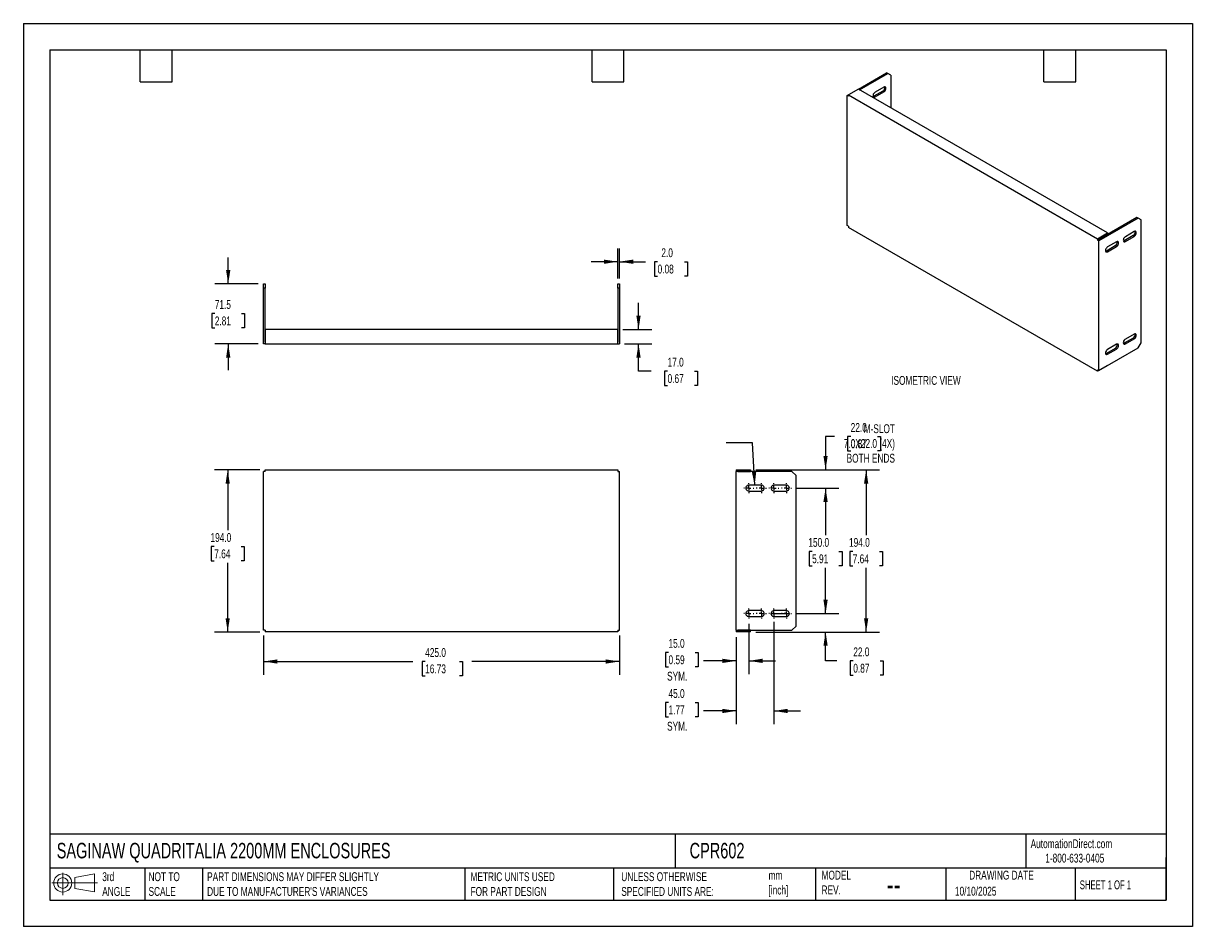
# Model space of a CAD drawing. Header units: millimetres. Extents: x 0 to 1397, y 0 to 1080.
import ezdxf

# ---------------------------------------------------------------- set-up
doc = ezdxf.new("R2010")
doc.units = ezdxf.units.MM
doc.header["$LTSCALE"] = 5
doc.linetypes.add('CENTERX2', pattern=[20.32, 12.7, -2.54, 2.54, -2.54])
doc.layers.add('CENTER', color=40, linetype='CENTERX2')
doc.layers.add('DIMENSIONS', color=140, linetype='Continuous', lineweight=25)
doc.layers.add('TEXT', color=140, linetype='Continuous', lineweight=25)
doc.styles.add('SLDTEXTSTYLE0', font='TXT', dxfattribs={"width": 0.7})
doc.styles.add('SLDTEXTSTYLE1', font='TXT', dxfattribs={"width": 0.65})
doc.dimstyles.new('SLDDIMSTYLE0', dxfattribs={"dimtxt": 10.790039, "dimasz": 16.51, "dimexe": 0, "dimexo": 0.0625, "dimgap": 2.69751, "dimtad": 0, "dimtih": 1, "dimtoh": 1, "dimdec": 1, "dimrnd": 1e-09, "dimzin": 4, "dimdsep": 46, "dimtxsty": 'SLDTEXTSTYLE0', "dimsah": 1, "dimcen": 0.09, "dimadec": 0, "dimazin": 1, "dimtfac": 1, "dimtdec": 1, "dimtofl": 0, "dimtmove": 0, "dimatfit": 3, "dimfxl": 0, "dimfrac": 2, "dimtolj": 1, "dimtzin": 12, "dimarcsym": 0})
doc.dimstyles.new('SLDDIMSTYLE1', dxfattribs={"dimtxt": 10.790039, "dimasz": 16.51, "dimexe": 0, "dimexo": 0.0625, "dimgap": 2.69751, "dimtad": 0, "dimtih": 1, "dimtoh": 1, "dimdec": 1, "dimrnd": 1e-09, "dimzin": 4, "dimdsep": 46, "dimtxsty": 'SLDTEXTSTYLE0', "dimsah": 1, "dimcen": 0.09, "dimadec": 0, "dimazin": 1, "dimtfac": 1, "dimtdec": 1, "dimtmove": 0, "dimatfit": 0, "dimfxl": 0, "dimfrac": 2, "dimtolj": 1, "dimtzin": 12, "dimarcsym": 0})
doc.dimstyles.new('SLDDIMSTYLE2', dxfattribs={"dimtxt": 0.18, "dimasz": 16.51, "dimexe": 0, "dimexo": 0.0625, "dimgap": 0, "dimtad": 0, "dimtih": 1, "dimtoh": 1, "dimdec": 0, "dimrnd": 1e-09, "dimzin": 0, "dimdsep": 46, "dimtxsty": 'Standard', "dimsah": 1, "dimcen": 0.09, "dimadec": 0, "dimazin": 0, "dimtfac": 16.51, "dimtdec": 0, "dimtofl": 0, "dimtmove": 0, "dimatfit": 3, "dimfxl": 0, "dimfrac": 2, "dimtolj": 1, "dimtzin": 0, "dimarcsym": 0})
doc.dimstyles.new('SLDDIMSTYLE3', dxfattribs={"dimtxt": 10.790039, "dimasz": 16.51, "dimexe": 0, "dimexo": 0.0625, "dimgap": 2.69751, "dimtad": 0, "dimtih": 1, "dimtoh": 1, "dimdec": 1, "dimrnd": 1e-09, "dimzin": 12, "dimdsep": 46, "dimtxsty": 'SLDTEXTSTYLE0', "dimsah": 1, "dimcen": 0.09, "dimadec": 0, "dimazin": 3, "dimtfac": 1, "dimtdec": 1, "dimtmove": 0, "dimatfit": 0, "dimfxl": 0, "dimfrac": 2, "dimtolj": 1, "dimtzin": 12, "dimarcsym": 0})

# ---------------------------------------------------------------- blocks, each defined once
blk = doc.blocks.new('Block11')
at = {"color": 7, "linetype": 'Continuous', "lineweight": 18}
for p, q in [((0, 14.4), (54.4, 14.4)), ((12.9, 26.6), (12.9, 0)), ((27.4, 20.8), (50.9, 25.2)), ((27.4, 8), (27.4, 20.8)), ((50.9, 25.2), (50.9, 3.7)), ((27.4, 8), (50.9, 3.7))]:
    blk.add_line(p, q, dxfattribs=at)
for radius in [10.8, 6.43]:
    blk.add_circle((12.9, 14.4), radius, dxfattribs=at)
blk = doc.blocks.new('Block12')
at = {"color": 7, "linetype": 'Continuous'}
blk.add_blockref('Block11', (0, 0), dxfattribs=at)
blk = doc.blocks.new('_D')
at = {"layer": 'DIMENSIONS'}
for p, q in [((282.7, 546.1), (228.2, 546.1)), ((244.1, 546.1), (244.1, 474)), ((228.1, 454.4), (224.4, 454.4)), ((224.4, 454.4), (224.4, 437.2)), ((260.1, 454.4), (263.8, 454.4)), ((263.8, 454.4), (263.8, 437.2)), ((224.4, 437.2), (228.1, 437.2)), ((244.1, 352.1), (244.1, 434.8)), ((263.8, 437.2), (260.1, 437.2)), ((282.7, 352.1), (228.2, 352.1))]:
    blk.add_line(p, q, dxfattribs=at)
for points in [[(244.1, 546.1), (241.6, 529.6), (246.6, 529.6)], [(244.1, 352.1), (246.6, 368.6), (241.6, 368.6)]]:
    blk.add_solid(points, dxfattribs=at)
at = {"layer": 'DIMENSIONS', "char_height": 10.58, "attachment_point": 1, "style": 'SLDTEXTSTYLE0'}
for s, insert in [('194.0', (223.6, 470.4)), ('7.64', (228.1, 450.9))]:
    blk.add_mtext(s, dxfattribs=dict(at, insert=insert))
blk = doc.blocks.new('_D_1')
at = {"layer": 'DIMENSIONS'}
for p, q in [((287.1, 347.8), (287.1, 301)), ((712.1, 347.8), (712.1, 301)), ((287.1, 316.9), (465.5, 316.9)), ((480.1, 316.9), (476.5, 316.9)), ((476.5, 316.9), (476.5, 299.7)), ((521.1, 316.9), (524.8, 316.9)), ((524.8, 316.9), (524.8, 299.7)), ((712.1, 316.9), (535.8, 316.9)), ((476.5, 299.7), (480.1, 299.7)), ((524.8, 299.7), (521.1, 299.7))]:
    blk.add_line(p, q, dxfattribs=at)
for points in [[(287.1, 316.9), (303.6, 314.3), (303.6, 319.4)], [(712.1, 316.9), (695.6, 319.4), (695.6, 314.3)]]:
    blk.add_solid(points, dxfattribs=at)
at = {"layer": 'DIMENSIONS', "char_height": 10.58, "attachment_point": 1, "style": 'SLDTEXTSTYLE0'}
for s, insert in [('425.0', (480.1, 332.9)), ('16.73', (480.1, 313.4))]:
    blk.add_mtext(s, dxfattribs=dict(at, insert=insert))
blk = doc.blocks.new('_D_2')
at = {"layer": 'DIMENSIONS'}
for p, q in [((875.1, 546.1), (1022.8, 546.1)), ((1007, 546.1), (1007, 468)), ((990.9, 448.4), (987.3, 448.4)), ((987.3, 448.4), (987.3, 431.3)), ((1023, 448.4), (1026.6, 448.4)), ((1026.6, 448.4), (1026.6, 431.3)), ((987.3, 431.3), (990.9, 431.3)), ((1007, 352.1), (1007, 428.9)), ((1026.6, 431.3), (1023, 431.3)), ((875.1, 352.1), (1022.8, 352.1))]:
    blk.add_line(p, q, dxfattribs=at)
for points in [[(1007, 546.1), (1004.4, 529.6), (1009.5, 529.6)], [(1007, 352.1), (1009.5, 368.6), (1004.4, 368.6)]]:
    blk.add_solid(points, dxfattribs=at)
at = {"layer": 'DIMENSIONS', "char_height": 10.58, "attachment_point": 1, "style": 'SLDTEXTSTYLE0'}
for s, insert in [('194.0', (986.5, 464.5)), ('7.64', (990.9, 444.9))]:
    blk.add_mtext(s, dxfattribs=dict(at, insert=insert))
blk = doc.blocks.new('_D_3')
at = {"layer": 'DIMENSIONS'}
for p, q in [((958.5, 374.1), (958.5, 405.9)), ((924.1, 374.1), (974.3, 374.1)), ((875.1, 352.1), (974.3, 352.1)), ((958.5, 317.6), (958.5, 352.1)), ((972.1, 317.6), (958.5, 317.6)), ((991.6, 317.6), (987.9, 317.6)), ((987.9, 317.6), (987.9, 300.5)), ((1023.6, 317.6), (1027.2, 317.6)), ((1027.2, 317.6), (1027.2, 300.5)), ((987.9, 300.5), (991.6, 300.5)), ((1027.2, 300.5), (1023.6, 300.5))]:
    blk.add_line(p, q, dxfattribs=at)
for points in [[(958.5, 374.1), (961, 390.6), (955.9, 390.6)], [(958.5, 352.1), (955.9, 335.6), (961, 335.6)]]:
    blk.add_solid(points, dxfattribs=at)
at = {"layer": 'DIMENSIONS', "char_height": 10.58, "attachment_point": 1, "style": 'SLDTEXTSTYLE0'}
for s, insert in [('22.0', (991.6, 333.7)), ('0.87', (991.6, 314.1))]:
    blk.add_mtext(s, dxfattribs=dict(at, insert=insert))
blk = doc.blocks.new('_D_4')
at = {"layer": 'DIMENSIONS'}
for p, q in [((924.1, 524.1), (974.3, 524.1)), ((958.5, 524.1), (958.5, 468)), ((942.4, 448.4), (938.8, 448.4)), ((938.8, 448.4), (938.8, 431.3)), ((974.5, 448.4), (978.1, 448.4)), ((978.1, 448.4), (978.1, 431.3)), ((938.8, 431.3), (942.4, 431.3)), ((958.5, 374.1), (958.5, 428.9)), ((978.1, 431.3), (974.5, 431.3)), ((924.1, 374.1), (974.3, 374.1))]:
    blk.add_line(p, q, dxfattribs=at)
for points in [[(958.5, 524.1), (955.9, 507.6), (961, 507.6)], [(958.5, 374.1), (961, 390.6), (955.9, 390.6)]]:
    blk.add_solid(points, dxfattribs=at)
at = {"layer": 'DIMENSIONS', "char_height": 10.58, "attachment_point": 1, "style": 'SLDTEXTSTYLE0'}
for s, insert in [('150.0', (937.9, 464.5)), ('5.91', (942.4, 444.9))]:
    blk.add_mtext(s, dxfattribs=dict(at, insert=insert))
blk = doc.blocks.new('_D_5')
at = {"layer": 'DIMENSIONS'}
for p, q in [((969, 585.8), (958.5, 585.8)), ((958.5, 585.8), (958.5, 546.1)), ((988.5, 585.8), (984.8, 585.8)), ((984.8, 585.8), (984.8, 568.7)), ((1020.5, 585.8), (1024.1, 585.8)), ((1024.1, 585.8), (1024.1, 568.7)), ((984.8, 568.7), (988.5, 568.7)), ((1024.1, 568.7), (1020.5, 568.7)), ((875.1, 546.1), (974.3, 546.1)), ((924.1, 524.1), (974.3, 524.1)), ((958.5, 524.1), (958.5, 492.4))]:
    blk.add_line(p, q, dxfattribs=at)
for points in [[(958.5, 546.1), (961, 562.6), (955.9, 562.6)], [(958.5, 524.1), (955.9, 507.6), (961, 507.6)]]:
    blk.add_solid(points, dxfattribs=at)
at = {"layer": 'DIMENSIONS', "char_height": 10.58, "attachment_point": 1, "style": 'SLDTEXTSTYLE0'}
for s, insert in [('22.0', (988.5, 601.9)), ('0.87', (988.5, 582.3))]:
    blk.add_mtext(s, dxfattribs=dict(at, insert=insert))
blk = doc.blocks.new('_D_6')
at = {"layer": 'DIMENSIONS'}
for p, q in [((866.7, 361.7), (866.7, 301.7)), ((851.7, 345.8), (851.7, 301.7)), ((770.8, 327.7), (767.1, 327.7)), ((767.1, 327.7), (767.1, 310.6)), ((802.8, 327.7), (806.4, 327.7)), ((806.4, 327.7), (806.4, 310.6)), ((767.1, 310.6), (770.8, 310.6)), ((806.4, 310.6), (802.8, 310.6)), ((851.7, 317.6), (812.5, 317.6)), ((866.7, 317.6), (898.5, 317.6))]:
    blk.add_line(p, q, dxfattribs=at)
for points in [[(851.7, 317.6), (835.2, 320.2), (835.2, 315.1)], [(866.7, 317.6), (883.2, 315.1), (883.2, 320.2)]]:
    blk.add_solid(points, dxfattribs=at)
at = {"layer": 'DIMENSIONS', "char_height": 10.58, "attachment_point": 1, "style": 'SLDTEXTSTYLE0'}
for s, insert in [('15.0', (770.8, 343.8)), ('0.59', (770.8, 324.2)), ('SYM.', (769.1, 304.6))]:
    blk.add_mtext(s, dxfattribs=dict(at, insert=insert))
blk = doc.blocks.new('_D_7')
at = {"layer": 'DIMENSIONS'}
for p, q in [((896.7, 364.3), (896.7, 241.9)), ((851.7, 345.8), (851.7, 241.9)), ((770.8, 267.9), (767.1, 267.9)), ((767.1, 267.9), (767.1, 250.7)), ((802.8, 267.9), (806.4, 267.9)), ((806.4, 267.9), (806.4, 250.7)), ((851.7, 257.8), (812.5, 257.8)), ((896.7, 257.8), (928.5, 257.8)), ((767.1, 250.7), (770.8, 250.7)), ((806.4, 250.7), (802.8, 250.7))]:
    blk.add_line(p, q, dxfattribs=at)
for points in [[(851.7, 257.8), (835.2, 260.3), (835.2, 255.2)], [(896.7, 257.8), (913.2, 255.2), (913.2, 260.3)]]:
    blk.add_solid(points, dxfattribs=at)
at = {"layer": 'DIMENSIONS', "char_height": 10.58, "attachment_point": 1, "style": 'SLDTEXTSTYLE0'}
for s, insert in [('45.0', (770.8, 283.9)), ('1.77', (770.8, 264.4)), ('SYM.', (769.1, 244.8))]:
    blk.add_mtext(s, dxfattribs=dict(at, insert=insert))
blk = doc.blocks.new('SW_CENTERMARKSYMBOL_0')
at = {"layer": 'CENTER', "color": 0}
for p, q in [((-5.08, 0), (-6.04, 0)), ((0, 0), (-2.54, 0)), ((0, 5.08), (0, 6.04)), ((0, 0), (0, 2.54)), ((0, 0), (0, -2.54)), ((0, 0), (2.54, 0)), ((5.08, 0), (6.04, 0)), ((0, -5.08), (0, -6.04))]:
    blk.add_line(p, q, dxfattribs=at)
blk = doc.blocks.new('SW_CENTERMARKSYMBOL_1')
at = {"layer": 'CENTER', "color": 0}
for p, q in [((-5.08, 0), (-6.04, 0)), ((0, 0), (-2.54, 0)), ((0, 5.08), (0, 6.04)), ((0, 0), (0, 2.54)), ((0, 0), (0, -2.54)), ((0, 0), (2.54, 0)), ((5.08, 0), (6.04, 0)), ((0, -5.08), (0, -6.04))]:
    blk.add_line(p, q, dxfattribs=at)
blk = doc.blocks.new('SW_CENTERMARKSYMBOL_2')
at = {"layer": 'CENTER', "color": 0}
for p, q in [((-5.08, 0), (-6.04, 0)), ((0, 0), (-2.54, 0)), ((0, 5.08), (0, 6.04)), ((0, 0), (0, 2.54)), ((0, 0), (0, -2.54)), ((0, 0), (2.54, 0)), ((5.08, 0), (6.04, 0)), ((0, -5.08), (0, -6.04))]:
    blk.add_line(p, q, dxfattribs=at)
blk = doc.blocks.new('SW_CENTERMARKSYMBOL_3')
at = {"layer": 'CENTER', "color": 0}
for p, q in [((-5.08, 0), (-6.04, 0)), ((0, 0), (-2.54, 0)), ((0, 5.08), (0, 6.04)), ((0, 0), (0, 2.54)), ((0, 0), (0, -2.54)), ((0, 0), (2.54, 0)), ((5.08, 0), (6.04, 0)), ((0, -5.08), (0, -6.04))]:
    blk.add_line(p, q, dxfattribs=at)
blk = doc.blocks.new('SW_CENTERMARKSYMBOL_4')
at = {"layer": 'CENTER', "color": 0}
for p, q in [((-5.08, 0), (-6.04, 0)), ((0, 0), (-2.54, 0)), ((0, 5.08), (0, 6.04)), ((0, 0), (0, 2.54)), ((0, 0), (0, -2.54)), ((0, 0), (2.54, 0)), ((5.08, 0), (6.04, 0)), ((0, -5.08), (0, -6.04))]:
    blk.add_line(p, q, dxfattribs=at)
blk = doc.blocks.new('SW_CENTERMARKSYMBOL_5')
at = {"layer": 'CENTER', "color": 0}
for p, q in [((-5.08, 0), (-6.04, 0)), ((0, 0), (-2.54, 0)), ((0, 5.08), (0, 6.04)), ((0, 0), (0, 2.54)), ((0, 0), (0, -2.54)), ((0, 0), (2.54, 0)), ((5.08, 0), (6.04, 0)), ((0, -5.08), (0, -6.04))]:
    blk.add_line(p, q, dxfattribs=at)
blk = doc.blocks.new('SW_CENTERMARKSYMBOL_6')
at = {"layer": 'CENTER', "color": 0}
for p, q in [((-5.08, 0), (-6.04, 0)), ((0, 0), (-2.54, 0)), ((0, 5.08), (0, 6.04)), ((0, 0), (0, 2.54)), ((0, 0), (0, -2.54)), ((0, 0), (2.54, 0)), ((5.08, 0), (6.04, 0)), ((0, -5.08), (0, -6.04))]:
    blk.add_line(p, q, dxfattribs=at)
blk = doc.blocks.new('SW_CENTERMARKSYMBOL_7')
at = {"layer": 'CENTER', "color": 0}
for p, q in [((-5.08, 0), (-6.04, 0)), ((0, 0), (-2.54, 0)), ((0, 5.08), (0, 6.04)), ((0, 0), (0, 2.54)), ((0, 0), (0, -2.54)), ((0, 0), (2.54, 0)), ((5.08, 0), (6.04, 0)), ((0, -5.08), (0, -6.04))]:
    blk.add_line(p, q, dxfattribs=at)
blk = doc.blocks.new('_D_8')
at = {"layer": 'DIMENSIONS'}
for p, q in [((710.1, 774.5), (710.1, 810.5)), ((712.1, 774.5), (712.1, 810.5)), ((710.1, 794.7), (678.3, 794.7)), ((712.1, 794.7), (743.2, 794.7)), ((757.8, 794.7), (754.2, 794.7)), ((754.2, 794.7), (754.2, 777.5)), ((789.9, 794.7), (793.5, 794.7)), ((793.5, 794.7), (793.5, 777.5)), ((754.2, 777.5), (757.8, 777.5)), ((793.5, 777.5), (789.9, 777.5))]:
    blk.add_line(p, q, dxfattribs=at)
for points in [[(710.1, 794.7), (693.6, 797.2), (693.6, 792.1)], [(712.1, 794.7), (728.6, 792.1), (728.6, 797.2)]]:
    blk.add_solid(points, dxfattribs=at)
at = {"layer": 'DIMENSIONS', "char_height": 10.58, "attachment_point": 1, "style": 'SLDTEXTSTYLE0'}
for s, insert in [('2.0', (762.3, 810.7)), ('0.08', (757.8, 791.2))]:
    blk.add_mtext(s, dxfattribs=dict(at, insert=insert))
blk = doc.blocks.new('_D_9')
at = {"layer": 'DIMENSIONS'}
for p, q in [((735, 713.6), (735, 745.4)), ((716.4, 713.6), (750.9, 713.6)), ((718.4, 696.6), (750.9, 696.6)), ((735, 663.8), (735, 696.6)), ((750.2, 663.8), (735, 663.8)), ((769.7, 663.8), (766, 663.8)), ((766, 663.8), (766, 646.7)), ((801.7, 663.8), (805.3, 663.8)), ((805.3, 663.8), (805.3, 646.7)), ((766, 646.7), (769.7, 646.7)), ((805.3, 646.7), (801.7, 646.7))]:
    blk.add_line(p, q, dxfattribs=at)
for points in [[(735, 713.6), (737.5, 730.1), (732.4, 730.1)], [(735, 696.6), (732.4, 680.1), (737.5, 680.1)]]:
    blk.add_solid(points, dxfattribs=at)
at = {"layer": 'DIMENSIONS', "char_height": 10.58, "attachment_point": 1, "style": 'SLDTEXTSTYLE0'}
for s, insert in [('17.0', (769.7, 679.9)), ('0.67', (769.7, 660.3))]:
    blk.add_mtext(s, dxfattribs=dict(at, insert=insert))
blk = doc.blocks.new('_D_10')
at = {"layer": 'DIMENSIONS'}
for p, q in [((244.7, 768.1), (244.7, 799.9)), ((280.7, 768.1), (228.9, 768.1)), ((228.7, 732.7), (225.1, 732.7)), ((225.1, 732.7), (225.1, 715.6)), ((260.8, 732.7), (264.4, 732.7)), ((264.4, 732.7), (264.4, 715.6)), ((225.1, 715.6), (228.7, 715.6)), ((264.4, 715.6), (260.8, 715.6)), ((280.7, 696.6), (228.9, 696.6)), ((244.7, 696.6), (244.7, 664.9))]:
    blk.add_line(p, q, dxfattribs=at)
for points in [[(244.7, 768.1), (247.3, 784.6), (242.2, 784.6)], [(244.7, 696.6), (242.2, 680.1), (247.3, 680.1)]]:
    blk.add_solid(points, dxfattribs=at)
at = {"layer": 'DIMENSIONS', "char_height": 10.58, "attachment_point": 1, "style": 'SLDTEXTSTYLE0'}
for s, insert in [('71.5', (228.7, 748.8)), ('2.81', (228.7, 729.2))]:
    blk.add_mtext(s, dxfattribs=dict(at, insert=insert))

msp = doc.modelspace()

# ---------------------------------------------------------------- linework, layer by layer
at = {"color": 7, "linetype": 'Continuous'}
for p, q in [((0.01, 1079.51), (0.01, 0.01)), ((0.01, 1079.51), (1397.01, 1079.51)), ((1397.01, 1079.51), (1397.01, 0.01)), ((1397.01, 0.01), (0.01, 0.01))]:
    msp.add_line(p, q, dxfattribs=at)
for p, q in [((997.73, 1000.92), (1031.32, 1020.31)), ((1032.73, 1019.49), (1031.32, 1020.31)), ((999.14, 1000.1), (1032.73, 1019.49)), ((1036.26, 1017.45), (1032.73, 1019.49)), ((1036.26, 1017.45), (1036.26, 978.68)), ((984.29, 993.16), (985.71, 993.98)), ((984.29, 838.03), (984.29, 993.16)), ((985.71, 992.35), (984.29, 993.16)), ((997.73, 1000.92), (985.71, 993.98)), ((985.71, 992.35), (985.71, 993.98)), ((985.71, 993.98), (1283.4, 822.13)), ((1295.42, 829.07), (997.73, 1000.92)), ((1026.72, 998.47), (1016.11, 992.35)), ((1016.11, 992.35), (1017.53, 991.53)), ((1028.13, 1003.37), (1017.53, 997.25)), ((1017.53, 991.53), (1028.13, 997.65)), ((1026.72, 998.47), (1028.13, 997.65)), ((1330.42, 847.64), (1284.81, 821.31)), ((1331.84, 846.82), (1284.81, 819.68)), ((1331.84, 846.82), (1330.42, 847.64)), ((1335.37, 844.78), (1331.84, 846.82)), ((1335.37, 697.81), (1335.37, 844.78)), ((985.71, 837.21), (984.29, 838.03)), ((985.71, 837.21), (985.71, 835.57)), ((1283.4, 663.72), (985.71, 835.57)), ((1283.4, 822.13), (1295.42, 829.07)), ((1284.81, 821.31), (1295.42, 827.44)), ((1295.42, 829.07), (1295.42, 827.44)), ((1325.82, 825.8), (1315.22, 819.68)), ((1327.24, 830.7), (1316.63, 824.58)), ((1316.63, 818.86), (1327.24, 824.98)), ((1327.24, 824.98), (1325.82, 825.8)), ((1283.4, 822.13), (1283.4, 820.5)), ((1284.81, 821.31), (1283.4, 820.5)), ((1283.4, 820.5), (1284.81, 819.68)), ((1284.81, 821.31), (1284.81, 821.31)), ((1284.81, 821.31), (1284.81, 821.31)), ((1284.81, 664.54), (1284.81, 819.68)), ((1304.61, 813.55), (1294, 807.43)), ((1306.02, 818.45), (1295.42, 812.33)), ((1295.42, 806.61), (1306.02, 812.74)), ((1306.02, 812.74), (1304.61, 813.55)), ((1316.63, 818.86), (1315.22, 819.68)), ((1295.42, 806.61), (1294, 807.43)), ((287.08, 768.12), (289.08, 768.12)), ((287.08, 763.12), (287.08, 768.12)), ((289.08, 763.12), (287.08, 763.12)), ((287.08, 696.62), (287.08, 763.12)), ((289.08, 768.12), (289.08, 763.12)), ((289.08, 698.62), (289.08, 763.12)), ((710.08, 768.12), (712.08, 768.12)), ((710.08, 763.12), (710.08, 768.12)), ((710.08, 763.12), (710.08, 698.62)), ((712.08, 763.12), (710.08, 763.12)), ((712.08, 768.12), (712.08, 763.12)), ((712.08, 763.12), (712.08, 696.62)), ((710.08, 713.62), (289.08, 713.62)), ((289.08, 713.62), (289.08, 696.62)), ((710.08, 696.62), (710.08, 713.62)), ((289.08, 698.62), (289.08, 698.62)), ((710.08, 698.62), (710.08, 698.62)), ((1325.82, 703.32), (1315.22, 697.2)), ((1327.24, 708.22), (1316.63, 702.09)), ((1316.63, 696.38), (1327.24, 702.5)), ((1327.24, 702.5), (1325.82, 703.32)), ((289.08, 696.62), (287.08, 696.62)), ((289.08, 696.62), (710.08, 696.62)), ((710.08, 696.62), (712.08, 696.62)), ((1284.81, 664.54), (1331.84, 691.68)), ((1304.61, 691.07), (1294, 684.95)), ((1295.42, 684.13), (1294, 684.95)), ((1306.02, 695.97), (1295.42, 689.85)), ((1295.42, 684.13), (1306.02, 690.26)), ((1306.02, 690.26), (1304.61, 691.07)), ((1316.63, 696.38), (1315.22, 697.2)), ((1331.84, 691.68), (1335.37, 697.81)), ((1295.42, 670.66), (1283.4, 663.72)), ((1295.42, 670.66), (1295.42, 670.66)), ((1283.4, 665.36), (1284.81, 664.54)), ((1283.4, 665.36), (1283.4, 663.72)), ((289.08, 544.13), (289.08, 546.13)), ((289.08, 546.13), (710.08, 546.13)), ((710.08, 546.13), (710.08, 544.13)), ((851.73, 546.13), (868.73, 546.13)), ((851.73, 546.13), (851.73, 544.13)), ((868.73, 546.13), (868.73, 544.13)), ((287.08, 354.13), (287.08, 544.13)), ((289.08, 544.13), (287.08, 544.13)), ((710.08, 544.13), (712.08, 544.13)), ((712.08, 354.13), (712.08, 544.13)), ((851.73, 354.13), (851.73, 544.13)), ((918.23, 544.13), (851.73, 544.13)), ((853.73, 544.13), (868.73, 544.13)), ((853.73, 544.13), (853.73, 544.13)), ((923.23, 539.13), (918.23, 544.13)), ((923.23, 359.13), (923.23, 539.13)), ((881.73, 527.63), (866.73, 527.63)), ((866.73, 520.63), (881.73, 520.63)), ((911.73, 527.63), (896.73, 527.63)), ((896.73, 520.63), (911.73, 520.63)), ((881.73, 377.63), (866.73, 377.63)), ((911.73, 377.63), (896.73, 377.63)), ((866.73, 370.63), (881.73, 370.63)), ((896.73, 370.63), (911.73, 370.63)), ((289.08, 354.13), (287.08, 354.13)), ((289.08, 354.13), (289.08, 352.13)), ((710.08, 352.13), (289.08, 352.13)), ((710.08, 354.13), (712.08, 354.13)), ((710.08, 354.13), (710.08, 352.13)), ((851.73, 354.13), (918.23, 354.13)), ((851.73, 354.13), (851.73, 352.13)), ((868.73, 352.13), (851.73, 352.13)), ((868.73, 354.13), (853.73, 354.13)), ((853.73, 354.13), (853.73, 354.13)), ((868.73, 352.13), (868.73, 354.13)), ((918.23, 354.13), (923.23, 359.13))]:
    msp.add_line(p, q)
at = {"flags": 128}
for points in [[(1017.53, 997.25), (1016.76, 996.66), (1016.07, 995.86), (1015.52, 994.91), (1015.17, 993.91), (1015.05, 992.96), (1015.17, 992.15), (1015.52, 991.55), (1016.07, 991.24), (1016.76, 991.23), (1017.53, 991.53)], [(1016.11, 992.35), (1015.35, 992.05), (1015.22, 992.02)], [(1028.13, 997.65), (1028.9, 998.23), (1029.59, 999.04), (1030.13, 999.99), (1030.49, 1000.99), (1030.61, 1001.94), (1030.49, 1002.75), (1030.13, 1003.35), (1029.59, 1003.66), (1028.9, 1003.67), (1028.13, 1003.37)], [(1316.63, 824.58), (1315.87, 823.99), (1315.18, 823.19), (1314.63, 822.24), (1314.28, 821.24), (1314.16, 820.29), (1314.28, 819.48), (1314.63, 818.88), (1315.18, 818.57), (1315.87, 818.56), (1316.63, 818.86)], [(1327.24, 824.98), (1328, 825.56), (1328.69, 826.37), (1329.24, 827.32), (1329.59, 828.32), (1329.71, 829.27), (1329.59, 830.08), (1329.24, 830.68), (1328.69, 830.99), (1328, 831), (1327.24, 830.7)], [(1295.42, 812.33), (1294.65, 811.75), (1293.96, 810.94), (1293.42, 810), (1293.06, 809), (1292.94, 808.04), (1293.06, 807.23), (1293.42, 806.64), (1293.96, 806.32), (1294.65, 806.31), (1295.42, 806.61)], [(1306.02, 812.74), (1306.79, 813.32), (1307.48, 814.12), (1308.03, 815.07), (1308.38, 816.07), (1308.5, 817.02), (1308.38, 817.84), (1308.03, 818.43), (1307.48, 818.75), (1306.79, 818.75), (1306.02, 818.45)], [(1315.22, 819.68), (1314.45, 819.37), (1314.32, 819.35)], [(1294, 807.43), (1293.24, 807.13), (1293.11, 807.11)], [(1316.63, 702.09), (1315.87, 701.51), (1315.18, 700.71), (1314.63, 699.76), (1314.28, 698.76), (1314.16, 697.81), (1314.28, 696.99), (1314.63, 696.4), (1315.18, 696.08), (1315.87, 696.08), (1316.63, 696.38)], [(1327.24, 702.5), (1328, 703.08), (1328.69, 703.89), (1329.24, 704.84), (1329.59, 705.84), (1329.71, 706.79), (1329.59, 707.6), (1329.24, 708.2), (1328.69, 708.51), (1328, 708.52), (1327.24, 708.22)], [(1295.42, 689.85), (1294.65, 689.27), (1293.96, 688.46), (1293.42, 687.51), (1293.06, 686.51), (1292.94, 685.56), (1293.06, 684.75), (1293.42, 684.15), (1293.96, 683.84), (1294.65, 683.83), (1295.42, 684.13)], [(1294, 684.95), (1293.24, 684.65), (1293.11, 684.63)], [(1306.02, 690.26), (1306.79, 690.84), (1307.48, 691.64), (1308.03, 692.59), (1308.38, 693.59), (1308.5, 694.54), (1308.38, 695.36), (1308.03, 695.95), (1307.48, 696.27), (1306.79, 696.27), (1306.02, 695.97)], [(1315.22, 697.2), (1314.45, 696.89), (1314.32, 696.87)]]:
    msp.add_lwpolyline(points, dxfattribs=at)
for centre, radius, start, end in [((1024.3, 1002.66), 4.83, 299.95988, 12.35898), ((1323.41, 829.99), 4.83, 299.95988, 12.35898), ((1302.2, 817.74), 4.83, 299.95988, 12.35898), ((1323.41, 707.51), 4.83, 299.95988, 12.35898), ((1302.2, 695.26), 4.83, 299.95988, 12.35898), ((866.73, 524.13), 3.5, 90.00001, 270.00022), ((881.73, 524.13), 3.5, 269.99978, 89.99999), ((896.73, 524.13), 3.5, 90.00001, 270.00022), ((911.73, 524.13), 3.5, 269.99978, 89.99999), ((866.73, 374.13), 3.5, 90.00001, 270.00022), ((881.73, 374.13), 3.5, 269.99978, 89.99999), ((896.73, 374.13), 3.5, 90.00001, 270.00022), ((911.73, 374.13), 3.5, 269.99978, 89.99999)]:
    msp.add_arc(centre, radius, start, end)
at = {"layer": 'CENTER'}
msp.add_line((893.23, 374.13), (915.23, 374.13), dxfattribs=at)
at = {"layer": 'TEXT'}
for p, q in [((31.75, 1047.75), (1365.25, 1047.75)), ((31.75, 1047.75), (31.75, 31.75)), ((139.7, 1009.65), (139.7, 1047.75)), ((177.8, 1009.65), (177.8, 1047.75)), ((679.45, 1009.65), (679.45, 1047.75)), ((717.55, 1009.65), (717.55, 1047.75)), ((1219.2, 1009.65), (1219.2, 1047.75)), ((1257.3, 1009.65), (1257.3, 1047.75)), ((1365.25, 1047.75), (1365.25, 31.75)), ((139.7, 1009.65), (177.8, 1009.65)), ((679.45, 1009.65), (717.55, 1009.65)), ((1219.2, 1009.65), (1257.3, 1009.65)), ((1365.25, 110.63), (31.75, 110.63)), ((778.79, 110.63), (778.79, 69.85)), ((1197.88, 110.63), (1197.88, 69.85)), ((1365.25, 31.75), (1365.25, 82.55)), ((1365.25, 69.85), (31.75, 69.85)), ((145.22, 69.85), (145.22, 31.75)), ((214.19, 69.85), (214.19, 31.75)), ((527.42, 69.85), (527.42, 31.75)), ((704.99, 69.85), (704.99, 31.75)), ((946.5, 69.85), (946.5, 31.75)), ((1102.33, 69.85), (1102.33, 31.75)), ((1256.74, 69.85), (1256.74, 31.75)), ((31.75, 31.75), (1365.25, 31.75))]:
    msp.add_line(p, q, dxfattribs=at)

# ---------------------------------------------------------------- block references
at = {"layer": 'CENTER'}
for name, p in [('SW_CENTERMARKSYMBOL_3', (866.73, 524.13)), ('SW_CENTERMARKSYMBOL_2', (881.73, 524.13)), ('SW_CENTERMARKSYMBOL_1', (896.73, 524.13)), ('SW_CENTERMARKSYMBOL_0', (911.73, 524.13)), ('SW_CENTERMARKSYMBOL_4', (866.73, 374.13)), ('SW_CENTERMARKSYMBOL_5', (881.73, 374.13)), ('SW_CENTERMARKSYMBOL_6', (896.73, 374.13)), ('SW_CENTERMARKSYMBOL_7', (911.73, 374.13))]:
    msp.add_blockref(name, p, dxfattribs=at)
at = {"layer": 'TEXT'}
msp.add_blockref('Block12', (34.19, 37.77), dxfattribs=at)

# ---------------------------------------------------------------- texts
at = {"color": 179, "linetype": 'Continuous', "lineweight": 18, "char_height": 10.5833, "attachment_point": 1, "style": 'SLDTEXTSTYLE0'}
for s, insert in [('AutomationDirect.com', (1203.47, 104.38)), ('1-800-633-0405', (1220.96, 87.19))]:
    msp.add_mtext(s, dxfattribs=dict(at, insert=insert))
at = {"layer": 'DIMENSIONS', "char_height": 10.5833, "style": 'SLDTEXTSTYLE0'}
for s, insert, attachment_point in [('ISOMETRIC VIEW', (1036.84, 658.13), 1), ('M-SLOT^J7.0X22.0 (4X)^JBOTH ENDS', (1041.4, 600.4), 3)]:
    msp.add_mtext(s, dxfattribs=dict(at, insert=insert, attachment_point=attachment_point))
at = {"layer": 'TEXT'}
for s, insert, char_height, attachment_point, style in [('SAGINAW QUADRITALIA 2200MM ENCLOSURES', (39.83, 100.12), 18.5208, 1, 'SLDTEXTSTYLE0'), ('CPR602', (796.04, 100.12), 18.521, 1, 'SLDTEXTSTYLE0'), ('3rd^JANGLE', (94.25, 64.98), 10.583, 1, 'SLDTEXTSTYLE0'), ('NOT TO^JSCALE', (149.53, 64.98), 10.5833, 1, 'SLDTEXTSTYLE0'), ("PART DIMENSIONS MAY DIFFER SLIGHTLY ^JDUE TO MANUFACTURER'S VARIANCES", (219.56, 64.98), 10.5833, 1, 'SLDTEXTSTYLE0'), ('METRIC UNITS USED ^JFOR PART DESIGN', (534.27, 64.98), 10.5833, 1, 'SLDTEXTSTYLE0'), ('UNLESS OTHERWISE ^JSPECIFIED UNITS ARE:', (714.35, 64.98), 10.5833, 1, 'SLDTEXTSTYLE0'), ('mm^J[inch]', (890.32, 66.65), 10.583, 1, 'SLDTEXTSTYLE0'), ('MODEL ^JREV.', (953.67, 66.82), 10.5833, 1, 'SLDTEXTSTYLE0'), ('DRAWING DATE', (1168.63, 66.82), 10.5833, 2, 'SLDTEXTSTYLE0'), ('--', (1031.49, 63.67), 26.458, 1, 'SLDTEXTSTYLE0'), ('10/10/2025', (1113.06, 47.68), 10.583, 1, 'SLDTEXTSTYLE0'), ('SHEET 1 OF 1', (1262.21, 55.26), 10.5833, 1, 'SLDTEXTSTYLE1')]:
    msp.add_mtext(s, dxfattribs=dict(at, insert=insert, char_height=char_height, attachment_point=attachment_point, style=style))

# ---------------------------------------------------------------- dimensions: what is measured, and where the dimension line sits
at = {"layer": 'DIMENSIONS'}
for base, p1, p2, dimstyle, picture, middle in [((712.08, 794.67), (710.08, 768.12), (712.08, 768.12), 'SLDDIMSTYLE1', '_D_8', (773.88, 794.67)), ((712.08, 316.88), (287.08, 354.13), (712.08, 354.13), 'SLDDIMSTYLE0', '_D_1', (500.62, 316.88))]:
    dim = msp.add_linear_dim(base=base, p1=p1, p2=p2, dimstyle=dimstyle, dxfattribs=at)
    dim.commit()
    dim.dimension.update_dxf_attribs({"geometry": picture, "text_midpoint": middle, "dimtype": 160})
for base, p1, p2, dimstyle, picture, middle in [((244.75, 768.12), (287.08, 696.62), (287.08, 768.12), 'SLDDIMSTYLE3', '_D_10', (244.75, 732.75)), ((734.98, 696.62), (710.08, 713.62), (712.08, 696.62), 'SLDDIMSTYLE1', '_D_9', (734.98, 663.83)), ((958.45, 546.13), (917.77, 524.13), (868.73, 546.13), 'SLDDIMSTYLE1', '_D_5', (958.45, 585.83)), ((244.1, 352.13), (289.08, 546.13), (289.08, 352.13), 'SLDDIMSTYLE0', '_D', (244.1, 454.39)), ((1006.97, 352.13), (868.73, 546.13), (868.73, 352.13), 'SLDDIMSTYLE0', '_D_2', (1006.97, 448.43)), ((958.45, 524.13), (917.77, 374.13), (917.77, 524.13), 'SLDDIMSTYLE0', '_D_4', (958.45, 448.43)), ((958.45, 374.13), (868.73, 352.13), (917.77, 374.13), 'SLDDIMSTYLE1', '_D_3', (958.45, 317.61))]:
    dim = msp.add_linear_dim(base=base, p1=p1, p2=p2, angle=90, dimstyle=dimstyle, dxfattribs=at)
    dim.commit()
    dim.dimension.update_dxf_attribs({"geometry": picture, "text_midpoint": middle, "dimtype": 160})
for base, p1, p2, picture, middle in [((896.73, 257.79), (851.73, 352.13), (896.73, 370.63), '_D_7', (786.78, 257.79)), ((851.73, 317.61), (866.73, 368.09), (851.73, 352.13), '_D_6', (786.78, 317.61))]:
    dim = msp.add_linear_dim(base=base, p1=p1, p2=p2, text='<>\\PSYM.', dimstyle='SLDDIMSTYLE1', dxfattribs=at)
    dim.commit()
    dim.dimension.update_dxf_attribs({"geometry": picture, "text_midpoint": middle, "dimtype": 160})

# ---------------------------------------------------------------- leaders
msp.add_leader([(873.79, 527.63), (871.31, 578.27), (839.56, 578.27)], dimstyle='SLDDIMSTYLE2', dxfattribs=at)

doc.saveas('drawing.dxf')
